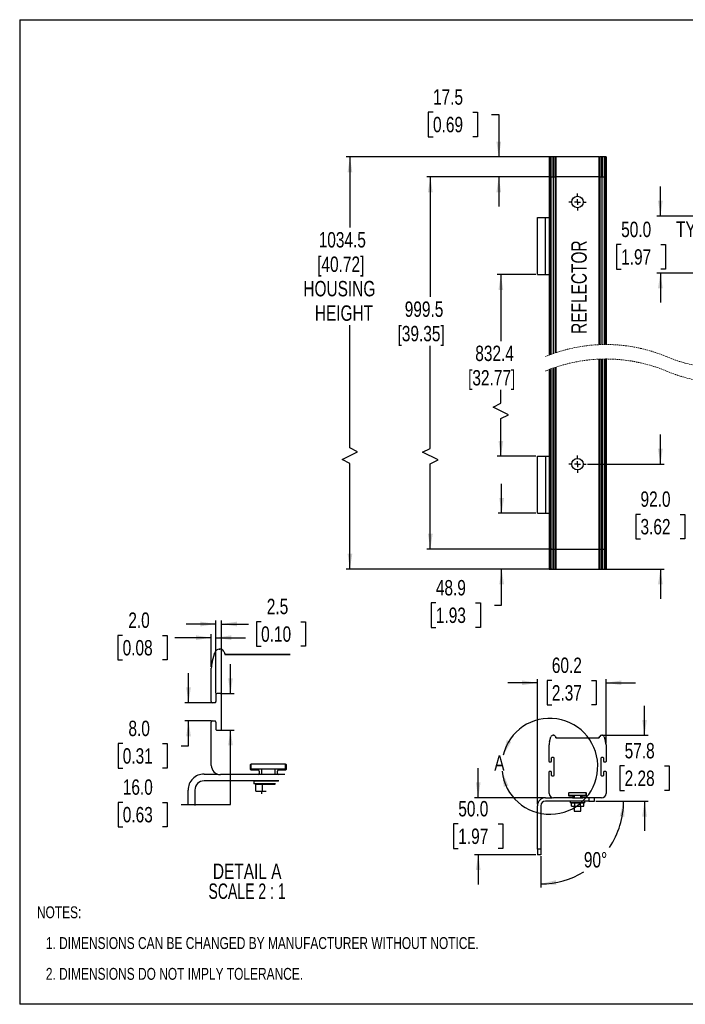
# Model space of a CAD drawing. Header units: millimetres. Extents: x 0 to 1118, y 0 to 864.
# Tile 1 of 3: x 0 to 584, y 0 to 864. Entities that reach past the tile are written whole.
import ezdxf

# ---------------------------------------------------------------- set-up
doc = ezdxf.new("R2010")
doc.units = ezdxf.units.MM
doc.linetypes.add('CENTERX2', pattern=[20.32, 12.7, -2.54, 2.54, -2.54])
doc.linetypes.add('HIDDEN', pattern=[1.905, 1.27, -0.635])
doc.layers.add('CENTER', color=40, linetype='CENTERX2')
doc.layers.add('DIMENSIONS', color=140, linetype='Continuous', lineweight=25)
doc.layers.add('TEXT', color=140, linetype='Continuous', lineweight=25)
doc.styles.add('SLDTEXTSTYLE0', font='TXT', dxfattribs={"width": 0.75})
doc.styles.add('SLDTEXTSTYLE1', font='TXT', dxfattribs={"width": 0.681818})
doc.dimstyles.new('SLDDIMSTYLE1', dxfattribs={"dimtxt": 13.5, "dimasz": 13.5, "dimexe": 0, "dimexo": 0.0625, "dimgap": 3.375, "dimtad": 0, "dimtih": 1, "dimtoh": 1, "dimdec": 1, "dimrnd": 1e-09, "dimzin": 12, "dimdsep": 46, "dimtxsty": 'SLDTEXTSTYLE0', "dimsah": 1, "dimcen": 0.09, "dimadec": 0, "dimazin": 3, "dimtfac": 1, "dimtdec": 1, "dimtmove": 0, "dimatfit": 0, "dimfxl": 0, "dimfrac": 2, "dimtolj": 1, "dimtzin": 12, "dimarcsym": 0})
doc.dimstyles.new('SLDDIMSTYLE2', dxfattribs={"dimtxt": 13.5, "dimasz": 13.5, "dimexe": 0, "dimexo": 0.0625, "dimgap": 3.375, "dimtad": 0, "dimtih": 1, "dimtoh": 1, "dimdec": 1, "dimrnd": 1e-09, "dimzin": 12, "dimdsep": 46, "dimtxsty": 'SLDTEXTSTYLE0', "dimsah": 1, "dimcen": 0.09, "dimadec": 0, "dimazin": 3, "dimtfac": 1, "dimtdec": 1, "dimtofl": 0, "dimtmove": 0, "dimatfit": 3, "dimfxl": 0, "dimfrac": 2, "dimtolj": 1, "dimtzin": 12, "dimarcsym": 0})
doc.dimstyles.new('SLDDIMSTYLE3', dxfattribs={"dimtxt": 13.5, "dimasz": 13.5, "dimexe": 0, "dimexo": 0.0625, "dimgap": 3.375, "dimtad": 0, "dimtih": 1, "dimtoh": 1, "dimdec": 1, "dimrnd": 1e-09, "dimzin": 4, "dimdsep": 46, "dimtxsty": 'SLDTEXTSTYLE0', "dimsah": 1, "dimcen": 0.09, "dimadec": 0, "dimazin": 1, "dimtfac": 1, "dimtdec": 1, "dimtmove": 0, "dimatfit": 0, "dimfxl": 0, "dimfrac": 2, "dimtolj": 1, "dimtzin": 12, "dimarcsym": 0})
doc.dimstyles.new('SLDDIMSTYLE4', dxfattribs={"dimtxt": 13.5, "dimasz": 13.5, "dimexe": 0, "dimexo": 0.0625, "dimgap": 3.375, "dimtad": 0, "dimtih": 1, "dimtoh": 1, "dimdec": 4, "dimzin": 12, "dimdsep": 46, "dimtxsty": 'SLDTEXTSTYLE0', "dimsah": 1, "dimcen": 0.09, "dimadec": 0, "dimazin": 3, "dimtfac": 1, "dimtdec": 0, "dimtofl": 0, "dimtmove": 0, "dimatfit": 3, "dimfxl": 0, "dimfrac": 2, "dimtolj": 1, "dimtzin": 12, "dimarcsym": 0})
doc.dimstyles.new('SLDDIMSTYLE5', dxfattribs={"dimtxt": 13.5, "dimasz": 13.5, "dimexe": 0, "dimexo": 0.0625, "dimgap": 3.375, "dimtad": 0, "dimtih": 1, "dimtoh": 1, "dimdec": 1, "dimlfac": 0.5, "dimrnd": 1e-09, "dimzin": 12, "dimdsep": 46, "dimtxsty": 'SLDTEXTSTYLE0', "dimsah": 1, "dimcen": 0.09, "dimadec": 0, "dimazin": 3, "dimtfac": 1, "dimtdec": 1, "dimtmove": 0, "dimatfit": 0, "dimfxl": 0, "dimfrac": 2, "dimtolj": 1, "dimtzin": 12, "dimarcsym": 0})
doc.dimstyles.new('SLDDIMSTYLE6', dxfattribs={"dimtxt": 13.5, "dimasz": 13.5, "dimexe": 0, "dimexo": 0.0625, "dimgap": 3.375, "dimtad": 0, "dimtih": 1, "dimtoh": 1, "dimdec": 1, "dimlfac": 0.5, "dimrnd": 1e-09, "dimzin": 4, "dimdsep": 46, "dimtxsty": 'SLDTEXTSTYLE0', "dimsah": 1, "dimcen": 0.09, "dimadec": 0, "dimazin": 1, "dimtfac": 1, "dimtdec": 1, "dimtmove": 0, "dimatfit": 0, "dimfxl": 0, "dimfrac": 2, "dimtolj": 1, "dimtzin": 12, "dimarcsym": 0})

# ---------------------------------------------------------------- blocks, each defined once
blk = doc.blocks.new('SW_NOTE_0_2')
at = {"layer": 'TEXT', "color": 0, "attachment_point": 1, "style": 'SLDTEXTSTYLE0'}
for s, insert, char_height in [('NOTES:', (0, 13.46), 10.439), ('1. DIMENSIONS CAN BE CHANGED BY MANUFACTURER WITHOUT NOTICE.', (7.83, -13.54), 10.4394), ('2. DIMENSIONS DO NOT IMPLY TOLERANCE.', (7.83, -40.54), 10.4394)]:
    blk.add_mtext(s, dxfattribs=dict(at, insert=insert, char_height=char_height))
blk = doc.blocks.new('_D_1')
at = {"layer": 'DIMENSIONS'}
for p, q in [((422.92, 430.64), (422.92, 456.6)), ((453.07, 430.64), (419.74, 430.64)), ((467.02, 381.72), (419.74, 381.72)), ((422.92, 350.01), (422.92, 381.72)), ((365.21, 351.99), (361.1, 351.99)), ((361.1, 351.99), (361.1, 330.56)), ((400.13, 351.99), (404.24, 351.99)), ((404.24, 351.99), (404.24, 330.56)), ((416.57, 350.01), (422.92, 350.01)), ((361.1, 330.56), (365.21, 330.56)), ((404.24, 330.56), (400.13, 330.56))]:
    blk.add_line(p, q, dxfattribs=at)
for points in [[(422.92, 430.64), (425, 444.14), (420.84, 444.14)], [(422.92, 381.72), (420.84, 368.22), (425, 368.22)]]:
    blk.add_solid(points, dxfattribs=at)
at = {"layer": 'DIMENSIONS', "char_height": 13.5, "attachment_point": 1, "style": 'SLDTEXTSTYLE0'}
for s, insert in [('48.9', (365.21, 372.14)), ('1.93', (365.21, 347.97))]:
    blk.add_mtext(s, dxfattribs=dict(at, insert=insert))
blk = doc.blocks.new('_D_2')
at = {"layer": 'DIMENSIONS'}
for p, q in [((453.07, 639.99), (419.06, 639.99)), ((422.24, 639.99), (422.24, 581.75)), ((422.24, 527.23), (422.24, 538.88)), ((415.49, 523.85), (422.24, 527.23)), ((428.99, 517.1), (415.49, 523.85)), ((422.24, 513.73), (428.99, 517.1)), ((422.24, 480.64), (422.24, 513.73)), ((453.07, 480.64), (419.06, 480.64))]:
    blk.add_line(p, q, dxfattribs=at)
for points in [[(422.24, 639.99), (420.16, 626.49), (424.31, 626.49)], [(422.24, 480.64), (424.31, 494.14), (420.16, 494.14)]]:
    blk.add_solid(points, dxfattribs=at)
at = {"layer": 'DIMENSIONS', "char_height": 13.5, "attachment_point": 1, "style": 'SLDTEXTSTYLE0'}
for s, insert in [('832.4', (399.79, 577.72)), ('[32.77]', (393.47, 556.29))]:
    blk.add_mtext(s, dxfattribs=dict(at, insert=insert))
blk = doc.blocks.new('_D_3')
at = {"layer": 'DIMENSIONS'}
for p, q in [((362.7, 782.4), (358.58, 782.4)), ((358.58, 782.4), (358.58, 760.97)), ((397.61, 782.4), (401.72, 782.4)), ((401.72, 782.4), (401.72, 760.97)), ((414.05, 780.41), (420.4, 780.41)), ((420.4, 780.41), (420.4, 743.18)), ((358.58, 760.97), (362.7, 760.97)), ((401.72, 760.97), (397.61, 760.97)), ((467.02, 743.18), (417.23, 743.18)), ((464.76, 725.68), (417.23, 725.68)), ((420.4, 725.68), (420.4, 699.71))]:
    blk.add_line(p, q, dxfattribs=at)
for points in [[(420.4, 743.18), (422.48, 756.68), (418.33, 756.68)], [(420.4, 725.68), (418.33, 712.18), (422.48, 712.18)]]:
    blk.add_solid(points, dxfattribs=at)
at = {"layer": 'DIMENSIONS', "char_height": 13.5, "attachment_point": 1, "style": 'SLDTEXTSTYLE0'}
for s, insert in [('17.5', (362.7, 802.54)), ('0.69', (362.7, 778.37))]:
    blk.add_mtext(s, dxfattribs=dict(at, insert=insert))
blk = doc.blocks.new('_D_6')
at = {"layer": 'DIMENSIONS'}
for p, q in [((464.76, 725.68), (357.16, 725.68)), ((360.34, 725.68), (360.34, 620.49)), ((360.34, 487.58), (360.34, 577.62)), ((353.59, 484.21), (360.34, 487.58)), ((367.09, 477.46), (353.59, 484.21)), ((360.34, 474.08), (367.09, 477.46)), ((360.34, 399.22), (360.34, 474.08)), ((467.02, 399.22), (357.16, 399.22))]:
    blk.add_line(p, q, dxfattribs=at)
for points in [[(360.34, 725.68), (358.26, 712.18), (362.42, 712.18)], [(360.34, 399.22), (362.42, 412.72), (358.26, 412.72)]]:
    blk.add_solid(points, dxfattribs=at)
at = {"layer": 'DIMENSIONS', "char_height": 13.5, "attachment_point": 1, "style": 'SLDTEXTSTYLE0'}
for s, insert in [('999.5', (337.89, 616.46)), ('[39.35]', (331.58, 595.03))]:
    blk.add_mtext(s, dxfattribs=dict(at, insert=insert))
blk = doc.blocks.new('_D_7')
at = {"layer": 'DIMENSIONS'}
for p, q in [((467.02, 743.18), (286.64, 743.18)), ((289.81, 743.18), (289.81, 681.34)), ((289.81, 487.98), (289.81, 595.62)), ((283.06, 477.86), (296.56, 484.61)), ((296.56, 484.61), (289.81, 487.98)), ((289.81, 474.48), (283.06, 477.86)), ((289.81, 381.72), (289.81, 474.48)), ((467.02, 381.72), (286.64, 381.72))]:
    blk.add_line(p, q, dxfattribs=at)
for points in [[(289.81, 743.18), (287.74, 729.68), (291.89, 729.68)], [(289.81, 381.72), (291.89, 395.22), (287.74, 395.22)]]:
    blk.add_solid(points, dxfattribs=at)
at = {"layer": 'DIMENSIONS', "char_height": 13.5, "attachment_point": 1, "style": 'SLDTEXTSTYLE0'}
for s, insert in [('1034.5', (262.38, 677.31)), ('[40.72]', (261.05, 655.88)), ('HOUSING', (248.93, 634.45)), ('HEIGHT', (258.97, 613.02))]:
    blk.add_mtext(s, dxfattribs=dict(at, insert=insert))
blk = doc.blocks.new('_D_8')
at = {"layer": 'DIMENSIONS'}
for p, q in [((562.23, 473.72), (562.23, 499.68)), ((498.34, 473.72), (565.41, 473.72)), ((544.77, 429.71), (540.66, 429.71)), ((540.66, 429.71), (540.66, 408.27)), ((579.69, 429.71), (583.8, 429.71)), ((583.8, 429.71), (583.8, 408.27)), ((540.66, 408.27), (544.77, 408.27)), ((583.8, 408.27), (579.69, 408.27)), ((512.03, 381.72), (565.41, 381.72)), ((562.23, 381.72), (562.23, 355.76))]:
    blk.add_line(p, q, dxfattribs=at)
for points in [[(562.23, 473.72), (564.31, 487.22), (560.15, 487.22)], [(562.23, 381.72), (560.15, 368.22), (564.31, 368.22)]]:
    blk.add_solid(points, dxfattribs=at)
at = {"layer": 'DIMENSIONS', "char_height": 13.5, "attachment_point": 1, "style": 'SLDTEXTSTYLE0'}
for s, insert in [('92.0', (544.77, 449.85)), ('3.62', (544.77, 425.68))]:
    blk.add_mtext(s, dxfattribs=dict(at, insert=insert))
blk = doc.blocks.new('_D_9')
at = {"layer": 'DIMENSIONS'}
for p, q in [((562.23, 691.38), (562.23, 717.35)), ((609.1, 691.38), (559.06, 691.38)), ((527.8, 666.28), (523.68, 666.28)), ((523.68, 666.28), (523.68, 644.85)), ((562.71, 666.28), (566.82, 666.28)), ((566.82, 666.28), (566.82, 644.85)), ((523.68, 644.85), (527.8, 644.85)), ((609.1, 641.38), (559.06, 641.38)), ((562.23, 641.38), (562.23, 615.42)), ((566.82, 644.85), (562.71, 644.85))]:
    blk.add_line(p, q, dxfattribs=at)
for points in [[(562.23, 691.38), (564.31, 704.88), (560.15, 704.88)], [(562.23, 641.38), (560.15, 627.88), (564.31, 627.88)]]:
    blk.add_solid(points, dxfattribs=at)
at = {"layer": 'DIMENSIONS', "char_height": 13.5, "attachment_point": 1, "style": 'SLDTEXTSTYLE0'}
for s, insert in [('50.0', (527.8, 686.43)), ('TYP', (576, 686.63)), ('1.97', (527.8, 662.25))]:
    blk.add_mtext(s, dxfattribs=dict(at, insert=insert))
blk = doc.blocks.new('SW_CENTERMARKSYMBOL_0')
at = {"layer": 'CENTER', "color": 0}
for p, q in [((-5.08, 0), (-7.54, 0)), ((0, 0), (-2.54, 0)), ((0, 5.08), (0, 7.54)), ((0, 0), (0, 2.54)), ((0, 0), (0, -2.54)), ((0, 0), (2.54, 0)), ((5.08, 0), (7.54, 0)), ((0, -5.08), (0, -7.54))]:
    blk.add_line(p, q, dxfattribs=at)
blk = doc.blocks.new('SW_CENTERMARKSYMBOL_3')
at = {"layer": 'CENTER', "color": 0}
for p, q in [((-5.08, 0), (-7.54, 0)), ((0, 0), (-2.54, 0)), ((0, 5.08), (0, 7.54)), ((0, 0), (0, 2.54)), ((0, 0), (0, -2.54)), ((0, 0), (2.54, 0)), ((5.08, 0), (7.54, 0)), ((0, -5.08), (0, -7.54))]:
    blk.add_line(p, q, dxfattribs=at)
blk = doc.blocks.new('_D_14')
at = {"layer": 'DIMENSIONS'}
for p, q in [((454.34, 175.45), (454.34, 285.16)), ((514.53, 228.84), (514.53, 285.16)), ((454.34, 281.99), (428.38, 281.99)), ((466.98, 283.98), (462.86, 283.98)), ((462.86, 283.98), (462.86, 262.54)), ((501.89, 283.98), (506, 283.98)), ((506, 283.98), (506, 262.54)), ((514.53, 281.99), (540.49, 281.99)), ((462.86, 262.54), (466.98, 262.54)), ((506, 262.54), (501.89, 262.54))]:
    blk.add_line(p, q, dxfattribs=at)
for points in [[(454.34, 281.99), (440.84, 284.06), (440.84, 279.91)], [(514.53, 281.99), (528.03, 279.91), (528.03, 284.06)]]:
    blk.add_solid(points, dxfattribs=at)
at = {"layer": 'DIMENSIONS', "char_height": 13.5, "attachment_point": 1, "style": 'SLDTEXTSTYLE0'}
for s, insert in [('60.2', (466.98, 304.12)), ('2.37', (466.98, 279.95))]:
    blk.add_mtext(s, dxfattribs=dict(at, insert=insert))
blk = doc.blocks.new('_D_15')
at = {"layer": 'DIMENSIONS'}
for p, q in [((548.31, 235.97), (548.31, 261.93)), ((512.29, 235.97), (551.49, 235.97)), ((530.86, 209.06), (526.74, 209.06)), ((526.74, 209.06), (526.74, 187.63)), ((565.77, 209.06), (569.88, 209.06)), ((569.88, 209.06), (569.88, 187.63)), ((526.74, 187.63), (530.86, 187.63)), ((569.88, 187.63), (565.77, 187.63)), ((505.61, 178.18), (551.49, 178.18)), ((548.31, 178.18), (548.31, 152.22))]:
    blk.add_line(p, q, dxfattribs=at)
for points in [[(548.31, 235.97), (550.39, 249.47), (546.24, 249.47)], [(548.31, 178.18), (546.24, 164.68), (550.39, 164.68)]]:
    blk.add_solid(points, dxfattribs=at)
at = {"layer": 'DIMENSIONS', "char_height": 13.5, "attachment_point": 1, "style": 'SLDTEXTSTYLE0'}
for s, insert in [('57.8', (530.86, 229.21)), ('2.28', (530.86, 205.04))]:
    blk.add_mtext(s, dxfattribs=dict(at, insert=insert))
blk = doc.blocks.new('_D_16')
at = {"layer": 'DIMENSIONS'}
for p, q in [((505.61, 178.18), (533.1, 178.18)), ((457.34, 129.91), (457.34, 102.42))]:
    blk.add_line(p, q, dxfattribs=at)
for start, end in [(325.97964, 0), (270, 301.33872)]:
    blk.add_arc((457.34, 178.18), 72.59, start, end, dxfattribs=at)
for points in [[(529.93, 178.18), (526.62, 164.93), (530.76, 164.55)], [(457.34, 105.59), (470.97, 104.76), (470.59, 108.9)]]:
    blk.add_solid(points, dxfattribs=at)
at = {"layer": 'DIMENSIONS', "insert": (495.09, 133.54), "char_height": 13.5, "attachment_point": 1, "style": 'SLDTEXTSTYLE0'}
blk.add_mtext('90°', dxfattribs=at)
blk = doc.blocks.new('_D_17')
at = {"layer": 'DIMENSIONS'}
for p, q in [((402.34, 181.18), (402.34, 207.14)), ((460.07, 181.18), (399.16, 181.18)), ((384.88, 158.17), (380.77, 158.17)), ((380.77, 158.17), (380.77, 136.74)), ((419.79, 158.17), (423.91, 158.17)), ((423.91, 158.17), (423.91, 136.74)), ((380.77, 136.74), (384.88, 136.74)), ((453.07, 131.18), (399.16, 131.18)), ((402.34, 131.18), (402.34, 105.22)), ((423.91, 136.74), (419.79, 136.74))]:
    blk.add_line(p, q, dxfattribs=at)
for points in [[(402.34, 181.18), (404.42, 194.68), (400.26, 194.68)], [(402.34, 131.18), (400.26, 117.68), (404.42, 117.68)]]:
    blk.add_solid(points, dxfattribs=at)
at = {"layer": 'DIMENSIONS', "char_height": 13.5, "attachment_point": 1, "style": 'SLDTEXTSTYLE0'}
for s, insert in [('50.0', (384.88, 178.31)), ('1.97', (384.88, 154.14))]:
    blk.add_mtext(s, dxfattribs=dict(at, insert=insert))
blk = doc.blocks.new('_D_18')
at = {"layer": 'DIMENSIONS'}
for p, q in [((172.16, 333.55), (146.2, 333.55)), ((172.16, 272.78), (172.16, 336.72)), ((177.16, 272.78), (177.16, 336.72)), ((177.16, 333.55), (200.89, 333.55)), ((211.86, 335.53), (207.75, 335.53)), ((207.75, 335.53), (207.75, 314.1)), ((246.77, 335.53), (250.89, 335.53)), ((250.89, 335.53), (250.89, 314.1)), ((207.75, 314.1), (211.86, 314.1)), ((250.89, 314.1), (246.77, 314.1))]:
    blk.add_line(p, q, dxfattribs=at)
for points in [[(172.16, 333.55), (158.66, 335.62), (158.66, 331.47)], [(177.16, 333.55), (190.66, 331.47), (190.66, 335.62)]]:
    blk.add_solid(points, dxfattribs=at)
at = {"layer": 'DIMENSIONS', "char_height": 13.5, "attachment_point": 1, "style": 'SLDTEXTSTYLE0'}
for s, insert in [('2.5', (216.85, 355.68)), ('0.10', (211.86, 331.5))]:
    blk.add_mtext(s, dxfattribs=dict(at, insert=insert))
blk = doc.blocks.new('_D_19')
at = {"layer": 'DIMENSIONS'}
for p, q in [((90.33, 323.53), (86.22, 323.53)), ((86.22, 323.53), (86.22, 302.1)), ((125.24, 323.53), (129.36, 323.53)), ((129.36, 323.53), (129.36, 302.1)), ((168.16, 321.55), (136.21, 321.55)), ((168.16, 295.98), (168.16, 324.72)), ((172.16, 272.78), (172.16, 324.72)), ((172.16, 321.55), (198.13, 321.55)), ((86.22, 302.1), (90.33, 302.1)), ((129.36, 302.1), (125.24, 302.1))]:
    blk.add_line(p, q, dxfattribs=at)
for points in [[(168.16, 321.55), (154.66, 323.62), (154.66, 319.47)], [(172.16, 321.55), (185.66, 319.47), (185.66, 323.62)]]:
    blk.add_solid(points, dxfattribs=at)
at = {"layer": 'DIMENSIONS', "char_height": 13.5, "attachment_point": 1, "style": 'SLDTEXTSTYLE0'}
for s, insert in [('2.0', (95.32, 343.68)), ('0.08', (90.33, 319.5))]:
    blk.add_mtext(s, dxfattribs=dict(at, insert=insert))
blk = doc.blocks.new('_D_20')
at = {"layer": 'DIMENSIONS'}
for p, q in [((148.15, 264.51), (148.15, 290.48)), ((167.89, 264.51), (144.97, 264.51)), ((167.89, 248.51), (144.97, 248.51)), ((148.15, 226.62), (148.15, 248.51)), ((90.44, 228.61), (86.33, 228.61)), ((86.33, 228.61), (86.33, 207.17)), ((125.36, 228.61), (129.47, 228.61)), ((129.47, 228.61), (129.47, 207.17)), ((141.8, 226.62), (148.15, 226.62)), ((86.33, 207.17), (90.44, 207.17)), ((129.47, 207.17), (125.36, 207.17))]:
    blk.add_line(p, q, dxfattribs=at)
for points in [[(148.15, 264.51), (150.23, 278.01), (146.07, 278.01)], [(148.15, 248.51), (146.07, 235.01), (150.23, 235.01)]]:
    blk.add_solid(points, dxfattribs=at)
at = {"layer": 'DIMENSIONS', "char_height": 13.5, "attachment_point": 1, "style": 'SLDTEXTSTYLE0'}
for s, insert in [('8.0', (95.43, 248.75)), ('0.31', (90.44, 224.58))]:
    blk.add_mtext(s, dxfattribs=dict(at, insert=insert))
blk = doc.blocks.new('_D_21')
at = {"layer": 'DIMENSIONS'}
for p, q in [((184.97, 272.51), (184.97, 298.48)), ((177.43, 272.51), (188.15, 272.51)), ((174.43, 240.51), (188.15, 240.51)), ((184.97, 175.15), (184.97, 240.51)), ((90.46, 177.13), (86.34, 177.13)), ((86.34, 177.13), (86.34, 155.7)), ((125.37, 177.13), (129.48, 177.13)), ((129.48, 177.13), (129.48, 155.7)), ((141.81, 175.15), (184.97, 175.15)), ((86.34, 155.7), (90.46, 155.7)), ((129.48, 155.7), (125.37, 155.7))]:
    blk.add_line(p, q, dxfattribs=at)
for points in [[(184.97, 272.51), (187.05, 286.01), (182.89, 286.01)], [(184.97, 240.51), (182.89, 227.01), (187.05, 227.01)]]:
    blk.add_solid(points, dxfattribs=at)
at = {"layer": 'DIMENSIONS', "char_height": 13.5, "attachment_point": 1, "style": 'SLDTEXTSTYLE0'}
for s, insert in [('16.0', (90.46, 197.28)), ('0.63', (90.46, 173.1))]:
    blk.add_mtext(s, dxfattribs=dict(at, insert=insert))
blk = doc.blocks.new('SW_NOTE_0_3')
at = {"layer": 'TEXT', "color": 0, "char_height": 13.5, "attachment_point": 2}
for s, insert, style in [('DETAIL A', (36.28, 17.4), 'SLDTEXTSTYLE0'), ('SCALE 2 : 1', (36.16, -0.05), 'SLDTEXTSTYLE1')]:
    blk.add_mtext(s, dxfattribs=dict(at, insert=insert, style=style))

msp = doc.modelspace()

# ---------------------------------------------------------------- linework, layer by layer
at = {"color": 7, "linetype": 'Continuous'}
for p, q in [((-0.00051, 863.60028), (-0.00051, 0.00028)), ((-0.00051, 863.60028), (1117.59949, 863.60028)), ((1117.59949, 0.00028), (-0.00051, 0.00028))]:
    msp.add_line(p, q, dxfattribs=at)
for p, q in [((464.5277, 743.17504), (464.5277, 725.67503)), ((464.91246, 743.17504), (464.5277, 743.17504)), ((464.91246, 743.17504), (464.91246, 725.67503)), ((466.11326, 743.17504), (464.91246, 743.17504)), ((466.11326, 743.17504), (466.11326, 725.67503)), ((468.0363, 743.17504), (466.11326, 743.17504)), ((468.0363, 725.67503), (468.0363, 743.17504)), ((468.0363, 743.17504), (468.29261, 743.17504)), ((468.29261, 743.17504), (468.29261, 725.67503)), ((470.08146, 743.17504), (468.29261, 743.17504)), ((470.08146, 725.67503), (470.08146, 743.17504)), ((470.08146, 743.17504), (470.47589, 743.17504)), ((470.47589, 725.67503), (470.47589, 743.17504)), ((470.52868, 743.17504), (470.47589, 743.17504)), ((470.52868, 743.17504), (470.52868, 725.67503)), ((508.52672, 743.17504), (470.52868, 743.17504)), ((508.52672, 725.67503), (508.52672, 743.17504)), ((508.5795, 743.17504), (508.52672, 743.17504)), ((508.5795, 743.17504), (508.5795, 725.67503)), ((508.5795, 743.17504), (508.97393, 743.17504)), ((508.97393, 743.17504), (508.97393, 725.67503)), ((510.76279, 743.17504), (508.97393, 743.17504)), ((510.76279, 725.67503), (510.76279, 743.17504)), ((510.76279, 743.17504), (511.0191, 743.17504)), ((511.0191, 743.17504), (511.0191, 725.67503)), ((512.94214, 743.17504), (511.0191, 743.17504)), ((512.94214, 743.17504), (512.94214, 725.67503)), ((514.14294, 743.17504), (512.94214, 743.17504)), ((514.14294, 743.17504), (514.14294, 725.67503)), ((514.5277, 743.17504), (514.14294, 743.17504)), ((514.5277, 743.17504), (514.5277, 725.67503)), ((464.5277, 725.67503), (464.5277, 569.36122)), ((464.5277, 725.67503), (464.91246, 725.67503)), ((464.91246, 725.67503), (464.91246, 569.50981)), ((464.91246, 725.67503), (466.11326, 725.67503)), ((466.11326, 725.67503), (466.11326, 569.96504)), ((466.11326, 725.67503), (468.0363, 725.67503)), ((468.0363, 725.67503), (468.0363, 570.66763)), ((468.0363, 725.67503), (470.08146, 725.67503)), ((470.08146, 571.3797), (470.08146, 725.67503)), ((470.47589, 725.67503), (470.08146, 725.67503)), ((470.47589, 725.67503), (470.47589, 571.51289)), ((470.47589, 725.67503), (470.52868, 725.67503)), ((470.52868, 571.53062), (470.52868, 725.67503)), ((508.52672, 725.67503), (470.52868, 725.67503)), ((508.52672, 725.67503), (508.52672, 578.57637)), ((508.5795, 725.67503), (508.52672, 725.67503)), ((508.5795, 578.57863), (508.5795, 725.67503)), ((508.97393, 725.67503), (508.5795, 725.67503)), ((508.97393, 725.67503), (508.97393, 578.59484)), ((508.97393, 725.67503), (510.76279, 725.67503)), ((510.76279, 725.67503), (510.76279, 578.65424)), ((510.76279, 725.67503), (512.94214, 725.67503)), ((512.94214, 725.67503), (512.94214, 578.69522)), ((512.94214, 725.67503), (514.14294, 725.67503)), ((514.14294, 725.67503), (514.14294, 578.70308)), ((514.14294, 725.67503), (514.5277, 725.67503)), ((514.5277, 725.67503), (514.5277, 578.70341)), ((454.33848, 639.99049), (454.33848, 689.99047)), ((454.33848, 689.99047), (461.33848, 689.99047)), ((461.33848, 639.99049), (461.33848, 689.99047)), ((461.33848, 689.99047), (464.5277, 689.99047)), ((454.33848, 639.99049), (461.33848, 639.99049)), ((461.33848, 639.99049), (464.5277, 639.99049)), ((508.52672, 399.21808), (508.52672, 565.87637)), ((508.5795, 399.21808), (508.5795, 565.87863)), ((508.97393, 565.89484), (508.97393, 399.21808)), ((510.76279, 399.21808), (510.76279, 565.95424)), ((511.0191, 565.96082), (511.0191, 399.21808)), ((512.94214, 565.99522), (512.94214, 399.21808)), ((514.14294, 566.00308), (514.14294, 399.21808)), ((514.5277, 566.00341), (514.5277, 399.21808)), ((464.5277, 556.66122), (464.5277, 399.21808)), ((464.91246, 556.80981), (464.91246, 399.21808)), ((466.11326, 557.26504), (466.11326, 399.21808)), ((468.0363, 399.21808), (468.0363, 557.96763)), ((468.29261, 558.05886), (468.29261, 399.21808)), ((470.08146, 399.21808), (470.08146, 558.6797)), ((470.47589, 558.81289), (470.47589, 399.21808)), ((470.52868, 558.83062), (470.52868, 399.21808)), ((454.33848, 430.63986), (454.33848, 480.63988)), ((454.33848, 480.63988), (461.33848, 480.63988)), ((461.33848, 480.63988), (461.33848, 430.63986)), ((461.33848, 480.63988), (464.5277, 480.63988)), ((454.33848, 430.63986), (461.33848, 430.63986)), ((461.33848, 430.63986), (464.5277, 430.63986)), ((464.5277, 399.21808), (464.91246, 399.21808)), ((464.5277, 399.21808), (464.5277, 381.71804)), ((464.91246, 399.21808), (466.11326, 399.21808)), ((464.91246, 399.21808), (464.91246, 381.71804)), ((466.11326, 399.21808), (468.0363, 399.21808)), ((466.11326, 399.21808), (466.11326, 381.71804)), ((468.0363, 399.21808), (468.29261, 399.21808)), ((468.0363, 381.71804), (468.0363, 399.21808)), ((468.29261, 399.21808), (470.08146, 399.21808)), ((468.29261, 399.21808), (468.29261, 381.71804)), ((470.08146, 399.21808), (470.47589, 399.21808)), ((470.08146, 381.71804), (470.08146, 399.21808)), ((470.47589, 399.21808), (470.52868, 399.21808)), ((470.47589, 381.71804), (470.47589, 399.21808)), ((470.52868, 399.21808), (508.52672, 399.21808)), ((470.52868, 399.21808), (470.52868, 381.71804)), ((508.52672, 399.21808), (508.5795, 399.21808)), ((508.52672, 381.71804), (508.52672, 399.21808)), ((508.5795, 399.21808), (508.97393, 399.21808)), ((508.5795, 399.21808), (508.5795, 381.71804)), ((508.97393, 399.21808), (510.76279, 399.21808)), ((508.97393, 399.21808), (508.97393, 381.71804)), ((510.76279, 399.21808), (511.0191, 399.21808)), ((510.76279, 381.71804), (510.76279, 399.21808)), ((511.0191, 399.21808), (512.94214, 399.21808)), ((511.0191, 399.21808), (511.0191, 381.71804)), ((512.94214, 399.21808), (514.14294, 399.21808)), ((512.94214, 399.21808), (512.94214, 381.71804)), ((514.14294, 399.21808), (514.5277, 399.21808)), ((514.14294, 399.21808), (514.14294, 381.71804)), ((514.5277, 399.21808), (514.5277, 381.71804)), ((464.5277, 381.71804), (464.91246, 381.71804)), ((464.91246, 381.71804), (466.11326, 381.71804)), ((466.11326, 381.71804), (468.0363, 381.71804)), ((468.0363, 381.71804), (468.29261, 381.71804)), ((468.29261, 381.71804), (470.08146, 381.71804)), ((470.08146, 381.71804), (470.47589, 381.71804)), ((470.47589, 381.71804), (470.52868, 381.71804)), ((470.52868, 381.71804), (508.52672, 381.71804)), ((508.52672, 381.71804), (508.5795, 381.71804)), ((508.5795, 381.71804), (508.97393, 381.71804)), ((508.97393, 381.71804), (510.76279, 381.71804)), ((510.76279, 381.71804), (511.0191, 381.71804)), ((511.0191, 381.71804), (512.94214, 381.71804)), ((512.94214, 381.71804), (514.14294, 381.71804)), ((514.14294, 381.71804), (514.5277, 381.71804)), ((175.18206, 311.51361), (175.69466, 311.51361)), ((168.93442, 300.2069), (171.33601, 308.61247)), ((179.27237, 309.30245), (180.06129, 307.72472)), ((180.16679, 307.2775), (180.16679, 306.81354)), ((180.16679, 307.01351), (237.21541, 307.01351)), ((180.16679, 306.81354), (237.36243, 306.81354)), ((168.16492, 265.5136), (168.16492, 294.71249)), ((172.16487, 271.51358), (172.16487, 265.5136)), ((176.16482, 272.51357), (173.16492, 272.51357)), ((177.16487, 241.51355), (177.16487, 271.51358)), ((171.16482, 264.51355), (169.16485, 264.51355)), ((168.16492, 209.51354), (168.16492, 247.51359)), ((169.16485, 248.51358), (171.16482, 248.51358)), ((172.16487, 247.51359), (172.16487, 241.51355)), ((173.16492, 240.51356), (176.16482, 240.51356)), ((464.91247, 230.31828), (466.11327, 234.52107)), ((468.03629, 235.97163), (468.29259, 235.97163)), ((470.08145, 234.86606), (470.47591, 234.07719)), ((470.52866, 233.85358), (470.52866, 233.6216)), ((470.52866, 233.72159), (508.52674, 233.72159)), ((470.52866, 233.6216), (508.52674, 233.6216)), ((508.52674, 233.6216), (508.52674, 233.85358)), ((508.57949, 234.07719), (508.97395, 234.86606)), ((510.76281, 235.97163), (511.01911, 235.97163)), ((512.94213, 234.52107), (514.14293, 230.31828)), ((464.52772, 212.97163), (464.52772, 227.57107)), ((514.52768, 227.57107), (514.52768, 212.97163)), ((466.5277, 215.97162), (466.5277, 212.97163)), ((468.52767, 216.47162), (467.02772, 216.47162)), ((469.0277, 200.97161), (469.0277, 215.97162)), ((510.0277, 215.97162), (510.0277, 200.97161)), ((512.02768, 216.47162), (510.52773, 216.47162)), ((512.5277, 212.97163), (512.5277, 215.97162)), ((202.16484, 209.51354), (202.16484, 206.51352)), ((203.16489, 206.51352), (203.16489, 210.51353)), ((233.16486, 210.51353), (203.16489, 210.51353)), ((233.16486, 206.51352), (233.16486, 210.51353)), ((234.16491, 206.51352), (234.16491, 209.51354)), ((466.02767, 212.47161), (465.02769, 212.47161)), ((514.02771, 212.47161), (513.02772, 212.47161)), ((161.78639, 201.93487), (173.60289, 201.93487)), ((209.16493, 201.51353), (176.16482, 201.51353)), ((203.16489, 206.51352), (233.16486, 206.51352)), ((203.16489, 205.51354), (209.16493, 205.51354)), ((209.98044, 201.93487), (226.34931, 201.93487)), ((210.16486, 204.51355), (210.16486, 202.51351)), ((212.16483, 206.51352), (212.16483, 201.93487)), ((224.16492, 201.93487), (224.16492, 206.51352)), ((226.16489, 202.51351), (226.16489, 204.51355)), ((227.16482, 205.51354), (233.16486, 205.51354)), ((232.73831, 201.51353), (227.16482, 201.51353)), ((464.52772, 184.9716), (464.52772, 203.97163)), ((465.02769, 204.47162), (466.02767, 204.47162)), ((466.5277, 203.97163), (466.5277, 200.97161)), ((467.02772, 200.47161), (468.52767, 200.47161)), ((510.52773, 200.47161), (512.02768, 200.47161)), ((512.5277, 200.97161), (512.5277, 203.97163)), ((513.02772, 204.47162), (514.02771, 204.47162)), ((514.52768, 203.97163), (514.52768, 184.9716)), ((227.36896, 195.93483), (161.78639, 195.93483)), ((205.45991, 195.75059), (205.45991, 193.26144)), ((227.17392, 195.75059), (205.45991, 195.75059)), ((224.41055, 193.26144), (205.45991, 193.26144)), ((207.36487, 193.05444), (212.76493, 193.05444)), ((207.36487, 187.05445), (207.36487, 193.05444)), ((212.16483, 195.93483), (212.16483, 195.75059)), ((212.16483, 193.26144), (212.16483, 193.05444)), ((212.76493, 193.05444), (212.76493, 187.05445)), ((212.76493, 193.05444), (223.56482, 193.05444)), ((223.56482, 192.54248), (223.56482, 193.05444)), ((223.56482, 193.05444), (224.16936, 193.05444)), ((224.16492, 195.75059), (224.16492, 195.93483)), ((224.16492, 193.05444), (224.16492, 193.26144)), ((147.78645, 175.69286), (147.78645, 187.93487)), ((153.78637, 187.93487), (153.78637, 174.32707)), ((207.36487, 187.05445), (212.76493, 187.05445)), ((212.16483, 187.05445), (212.16483, 184.49007)), ((212.76493, 187.05445), (216.24932, 187.05445)), ((481.52768, 184.9716), (481.52768, 183.47159)), ((482.02771, 183.47159), (482.02771, 185.4716)), ((497.02769, 185.4716), (482.02771, 185.4716)), ((482.02771, 183.47159), (497.02769, 183.47159)), ((482.02771, 182.9716), (485.02773, 182.9716)), ((485.52769, 182.47161), (485.52769, 181.47159)), ((486.52768, 183.47159), (486.52768, 181.18227)), ((492.52772, 181.18227), (492.52772, 183.47159)), ((493.52771, 181.47159), (493.52771, 182.47161)), ((494.02767, 182.9716), (497.02769, 182.9716)), ((497.02769, 183.47159), (497.02769, 185.4716)), ((497.52772, 183.47159), (497.52772, 184.9716)), ((454.33849, 136.18225), (454.33849, 174.18227)), ((457.33845, 174.18227), (457.33845, 136.18225)), ((461.33846, 181.18227), (467.24671, 181.18227)), ((499.3385, 178.18225), (461.33846, 178.18225)), ((485.02773, 180.9716), (468.52767, 180.9716)), ((483.17522, 178.09013), (483.17522, 176.84555)), ((495.88018, 178.09013), (483.17522, 178.09013)), ((495.88018, 176.84555), (483.17522, 176.84555)), ((484.1277, 176.74205), (486.82773, 176.74205)), ((484.1277, 173.74206), (484.1277, 176.74205)), ((484.1277, 173.74206), (486.82773, 173.74206)), ((485.43548, 181.18227), (493.61992, 181.18227)), ((486.52768, 178.18225), (486.52768, 178.09013)), ((486.52768, 176.84555), (486.52768, 176.74205)), ((486.52768, 173.74206), (486.52768, 169.4716)), ((486.82773, 176.74205), (486.82773, 173.74206)), ((486.82773, 176.74205), (492.22767, 176.74205)), ((486.82773, 173.74206), (492.22767, 173.74206)), ((492.22767, 173.74206), (492.22767, 176.74205)), ((492.22767, 176.74205), (494.9277, 176.74205)), ((492.22767, 173.74206), (494.9277, 173.74206)), ((492.52772, 178.09013), (492.52772, 178.18225)), ((492.52772, 176.74205), (492.52772, 176.84555)), ((492.52772, 169.4716), (492.52772, 173.74206)), ((510.52773, 180.9716), (494.02767, 180.9716)), ((494.9277, 173.74206), (494.9277, 176.74205)), ((495.88018, 176.84555), (495.88018, 178.09013)), ((499.3385, 180.9716), (499.3385, 178.18225)), ((499.3385, 178.18225), (504.3385, 178.18225)), ((504.3385, 178.18225), (504.3385, 180.9716)), ((486.52768, 169.4716), (492.52772, 169.4716)), ((454.33849, 136.18225), (454.33849, 131.18226)), ((457.33845, 136.18225), (454.33849, 136.18225)), ((457.33845, 131.18226), (454.33849, 131.18226)), ((457.33845, 136.18225), (457.33845, 131.18226))]:
    msp.add_line(p, q)
for centre in [(489.5277, 703.67503), (489.5277, 473.71807)]:
    msp.add_circle(centre, 5)
at = {"color": 7, "linetype": 'HIDDEN', "lineweight": 18}
for centre, start, end in [((514.44853, 440.65428), 67.38013505, 112.61986495), ((514.44853, 427.95428), 67.38013505, 112.61986495), ((620.64019, 695.51426), 247.38013505, 292.61986495), ((620.64019, 682.81426), 247.38013505, 292.61986495)]:
    msp.add_arc(centre, 138.04915, start, end, dxfattribs=at)
for centre, radius, start, end in [((175.18214, 307.51356), 4.00004, 90.00123517, 164.05444087), ((175.67922, 307.54447), 4.00015, 26.07062404, 97.13953024), ((175.69469, 307.51366), 3.99995, 26.56447876, 90.00039579), ((179.16748, 307.27781), 0.99932, 359.98245039, 26.56497935), ((188.15868, 294.71344), 19.99376, 164.05235979, 180.00273791), ((173.16488, 271.51356), 1.00001, 89.99810624, 179.99847873), ((176.16485, 271.51356), 1.00001, 0.00152127, 90.00189376), ((169.16494, 265.51356), 1.00001, 179.99810637, 269.99506335), ((171.16486, 265.51356), 1.00001, 269.99810625, 0.00189375), ((169.16494, 247.51356), 1.00001, 90.00493664, 179.9984786), ((171.16486, 247.51356), 1.00001, 0.00152127, 90.00189376), ((173.16488, 241.51358), 1.00001, 180.00152127, 270.00189376), ((176.16485, 241.51358), 1.00001, 269.99810624, 359.99847873), ((468.0363, 233.97162), 2, 90, 164.0546041), ((468.28494, 233.98713), 2, 26.06917862, 97.1413714), ((468.29261, 233.97162), 2, 26.56505118, 90), ((470.02868, 233.85358), 0.5, 360, 26.56505118), ((509.02672, 233.85358), 0.5, 153.43494882, 180), ((510.76279, 233.97162), 2, 90, 153.43494882), ((511.01462, 233.98754), 2, 15.47167655, 97.23367946), ((511.0191, 233.97162), 2, 15.9453959, 90), ((474.5277, 227.57107), 10, 164.0546041, 180), ((504.5277, 227.57107), 10, 0, 15.9453959), ((467.0277, 215.97162), 0.5, 90, 180), ((468.5277, 215.97162), 0.5, 0, 90), ((510.5277, 215.97162), 0.5, 90, 180), ((512.0277, 215.97162), 0.5, 0, 90), ((176.16483, 209.51343), 7.99991, 179.99921115, 269.9999334), ((203.16486, 209.51352), 1.00001, 89.99810624, 179.99847873), ((233.16489, 209.51352), 1.00001, 0.00152127, 90.00189376), ((465.0277, 212.97162), 0.5, 180, 270), ((466.0277, 212.97162), 0.5, 270, 0), ((513.0277, 212.97162), 0.5, 180, 270), ((514.0277, 212.97162), 0.5, 270, 0), ((161.78634, 187.93499), 13.99989, 89.9997841, 180.00045984), ((203.16486, 206.51355), 1.00001, 180.00152044, 270.00189376), ((209.16484, 204.51352), 1.00001, 0.00152807, 89.99506336), ((209.16484, 202.51354), 1.00001, 270.00493664, 359.9984786), ((227.1649, 204.51352), 1.00001, 90.00493664, 179.99847193), ((227.1649, 202.51354), 1.00001, 180.0015214, 269.99506336), ((233.16489, 206.51355), 1.00001, 269.99810624, 359.99847956), ((465.0277, 203.97162), 0.5, 90, 180), ((466.0277, 203.97162), 0.5, 0, 90), ((467.0277, 200.97162), 0.5, 180, 270), ((468.5277, 200.97162), 0.5, 270, 0), ((510.5277, 200.97162), 0.5, 180, 270), ((512.0277, 200.97162), 0.5, 270, 0), ((513.0277, 203.97162), 0.5, 90, 180), ((514.0277, 203.97162), 0.5, 0, 90), ((161.78638, 187.93482), 8.00001, 89.99993872, 179.99963439), ((468.5277, 184.9716), 4, 180, 270), ((482.0277, 184.9716), 0.5, 90, 180), ((482.0277, 183.4716), 0.5, 180, 270), ((485.0277, 182.4716), 0.5, 0, 90), ((485.0277, 181.4716), 0.5, 270, 0), ((494.0277, 182.4716), 0.5, 90, 180), ((494.0277, 181.4716), 0.5, 180, 270), ((497.0277, 184.9716), 0.5, 0, 90), ((497.0277, 183.4716), 0.5, 270, 0), ((510.5277, 184.9716), 4, 270, 0), ((461.33848, 174.18226), 7, 90, 180), ((461.33848, 174.18226), 4, 90, 180)]:
    msp.add_arc(centre, radius, start, end)
at = {"layer": 'TEXT'}
msp.add_arc((465.17537, 208.73675), 42.09434, 185.95792458, 166.69618402, dxfattribs=at)
for points in [[(424.21069, 218.42327), (431.27819, 230.11148), (427.43815, 231.69532)], [(423.30841, 204.36744), (424.81242, 190.79167), (428.82345, 191.87153)]]:
    msp.add_solid(points, dxfattribs=at)

# ---------------------------------------------------------------- block references
at = {"layer": 'CENTER'}
for name, p in [('SW_CENTERMARKSYMBOL_0', (489.5277, 703.67501)), ('SW_CENTERMARKSYMBOL_3', (489.5277, 473.71805))]:
    msp.add_blockref(name, p, dxfattribs=at)
at = {"layer": 'TEXT'}
for name, p in [('SW_NOTE_0_3', (163.36768, 106.02693)), ('SW_NOTE_0_2', (15.13065, 72.46834))]:
    msp.add_blockref(name, p, dxfattribs=at)

# ---------------------------------------------------------------- texts
at = {"layer": 'TEXT', "insert": (484.0486, 588.00748), "char_height": 13.5, "attachment_point": 1, "rotation": 90, "style": 'SLDTEXTSTYLE0'}
msp.add_mtext('REFLECTOR', dxfattribs=at)
at = {"layer": 'TEXT', "insert": (416.44287, 218.42327), "char_height": 13.5, "attachment_point": 1, "style": 'SLDTEXTSTYLE0'}
msp.add_mtext('A', dxfattribs=at)

# ---------------------------------------------------------------- dimensions: what is measured, and where the dimension line sits
at = {"layer": 'DIMENSIONS'}
for base, p1, p2, angle, dimstyle, picture, middle in [((420.40277, 743.17502), (466.0277, 725.67502), (468.29261, 743.17502), 90, 'SLDDIMSTYLE1', '_D_3', (420.40277, 780.41051)), ((562.2308, 381.71806), (497.0677, 473.71806), (510.76279, 381.71806), 90, 'SLDDIMSTYLE3', '_D_8', (562.2308, 427.71806)), ((422.9199, 430.63987), (468.29261, 381.71806), (454.33848, 430.63987), 90, 'SLDDIMSTYLE1', '_D_1', (422.9199, 350.00676)), ((168.16487, 321.54541), (172.16487, 271.51357), (168.16487, 294.71247), 0, 'SLDDIMSTYLE6', '_D_19', (107.78643, 321.54541)), ((184.97182, 240.51357), (176.16487, 272.51357), (173.16487, 240.51357), 90, 'SLDDIMSTYLE6', '_D_21', (184.97182, 175.14598)), ((148.14953, 248.51357), (169.16487, 264.51357), (169.16487, 248.51357), 90, 'SLDDIMSTYLE6', '_D_20', (148.14953, 226.61801)), ((548.31247, 235.97162), (504.33848, 178.18226), (511.0191, 235.97162), 90, 'SLDDIMSTYLE1', '_D_15', (548.31247, 207.07694)), ((402.33848, 131.18226), (461.33848, 181.18226), (454.33848, 131.18226), 90, 'SLDDIMSTYLE3', '_D_17', (402.33848, 156.18226))]:
    dim = msp.add_linear_dim(base=base, p1=p1, p2=p2, angle=angle, dimstyle=dimstyle, dxfattribs=at)
    dim.commit()
    dim.dimension.update_dxf_attribs({"geometry": picture, "text_midpoint": middle, "dimtype": 160})
for base, p1, p2, text, dimstyle, picture, middle in [((289.81292, 381.71806), (468.29261, 743.17502), (468.29261, 381.71806), '1034.5\\P[40.72]\\PHOUSING\\PHEIGHT', 'SLDDIMSTYLE2', '_D_7', (289.81292, 638.47843)), ((360.33848, 725.67502), (468.29261, 399.21806), (466.0277, 725.67502), '999.5\\P[39.35]', 'SLDDIMSTYLE2', '_D_6', (360.33848, 599.05449)), ((562.2308, 691.38377), (610.37179, 641.38377), (610.37179, 691.38377), '<> TYP', 'SLDDIMSTYLE3', '_D_9', (562.2308, 666.38377)), ((422.23572, 639.99048), (454.33848, 480.63987), (454.33848, 639.99048), '832.4\\P[32.77]', 'SLDDIMSTYLE2', '_D_2', (422.23572, 560.31517))]:
    dim = msp.add_linear_dim(base=base, p1=p1, p2=p2, angle=90, text=text, dimstyle=dimstyle, dxfattribs=at)
    dim.commit()
    dim.dimension.update_dxf_attribs({"geometry": picture, "text_midpoint": middle, "dimtype": 160})
for base, p1, p2, dimstyle, picture, middle in [((177.16487, 333.54541), (172.16487, 271.51357), (177.16487, 271.51357), 'SLDDIMSTYLE5', '_D_18', (229.31696, 333.54541)), ((454.33848, 281.98754), (514.5277, 227.57107), (454.33848, 174.18226), 'SLDDIMSTYLE1', '_D_14', (484.43309, 281.98754))]:
    dim = msp.add_linear_dim(base=base, p1=p1, p2=p2, dimstyle=dimstyle, dxfattribs=at)
    dim.commit()
    dim.dimension.update_dxf_attribs({"geometry": picture, "text_midpoint": middle, "dimtype": 160})
dim = msp.add_angular_dim_2l(base=(476.94388, 108.29037), line1=((457.33848, 174.18226), (457.33848, 131.18226)), line2=((504.33848, 178.18226), (461.33848, 178.18226)), dimstyle='SLDDIMSTYLE4', dxfattribs=at)
dim.commit()
dim.dimension.update_dxf_attribs({"geometry": '_D_16', "text_midpoint": (508.66707, 126.85367), "dimtype": 162})

doc.saveas('drawing.dxf')
